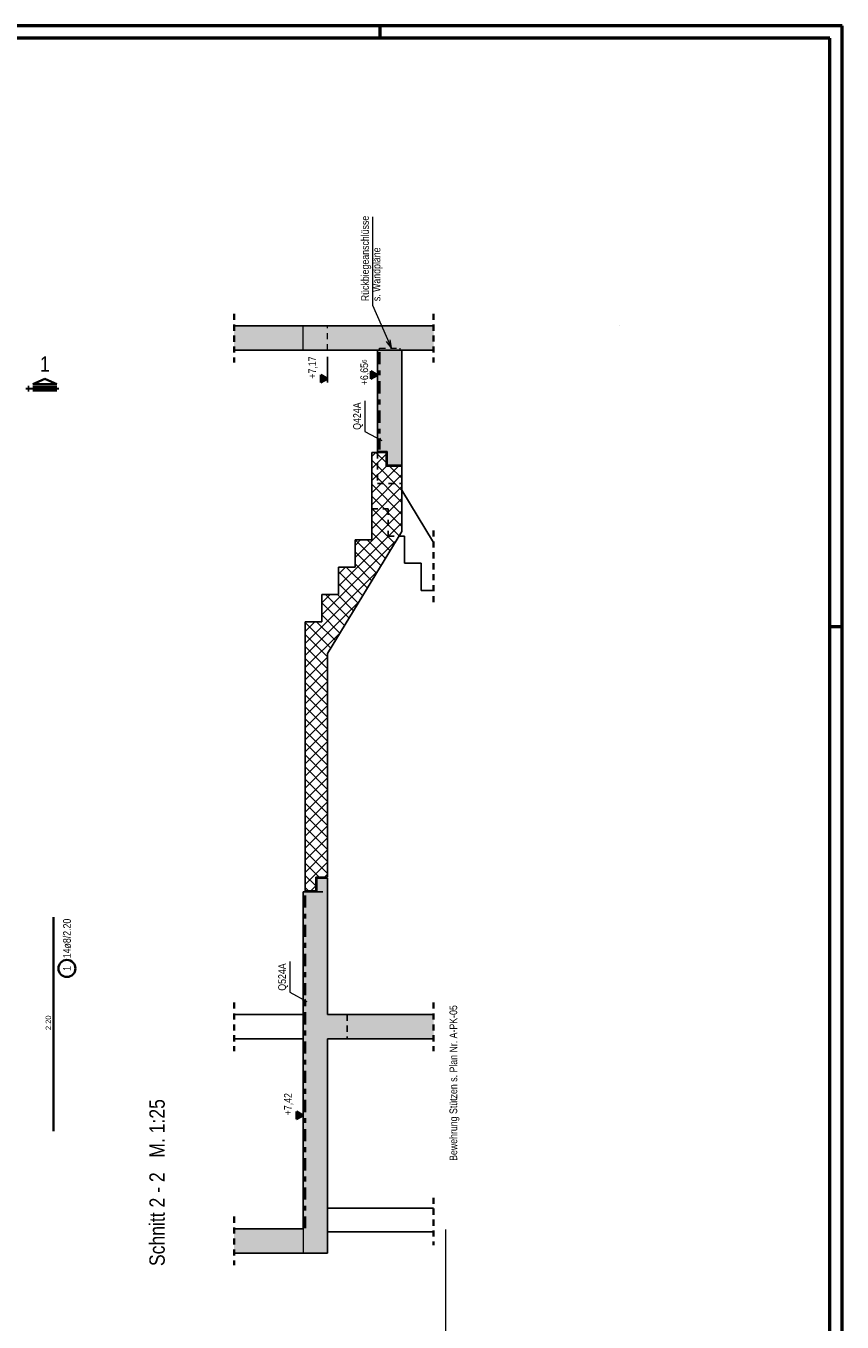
# Model space of a CAD drawing. Header units: millimetres. Extents: x 0 to 93, y 0 to 42.
# Tile 7 of 12: x 42.7 to 59.5, y 15.4 to 42. Entities that reach past the tile are written whole.
import ezdxf

# ---------------------------------------------------------------- set-up
doc = ezdxf.new("R2010")
doc.units = ezdxf.units.MM
doc.linetypes.add('DASHDOT', pattern=[1, 0.5, -0.25, 0, -0.25])
doc.linetypes.add('HIDDEN', pattern=[0.375, 0.25, -0.125])
doc.layers.add('Achsen', color=7, linetype='Continuous', lineweight=20)
doc.styles.add('Arial Narrow', font='ARIALN.TTF')
doc.linetypes.add('STRAKON_Linetype_13', pattern='A,30,[130,ltypeshp.shx,S=3.75,R=-30,X=0,Y=0],-3.75,[130,ltypeshp.shx,S=3.75,R=-30,X=0,Y=0]', length=33.75)

msp = doc.modelspace()

# ---------------------------------------------------------------- hatches: boundary and pattern name
at = {"lineweight": 13, "true_color": 0xd7ffd7}
for points in [[(48.374557, 35.386402), (48.374557, 35.886402), (46.951539, 35.886402), (46.951539, 35.386402)], [(48.374545, 35.386602), (48.874545, 35.386602), (48.874545, 35.886602), (48.374545, 35.886602)], [(48.874545, 35.386602), (51.053042, 35.386602), (51.053042, 35.886602), (48.874545, 35.886602)], [(50.102492, 33.026401), (50.402492, 33.026401), (50.402492, 35.386402), (49.902492, 35.386401), (49.902492, 33.306401), (50.102492, 33.306401)], [(48.374545, 16.832124), (48.874545, 16.832124), (48.874545, 24.536401), (48.654545, 24.536401), (48.654545, 24.256401), (48.374545, 24.256401)], [(48.874545, 21.231921), (51.053042, 21.231921), (51.053042, 21.731921), (48.874545, 21.731921)], [(48.374557, 16.831921), (48.374557, 17.331921), (46.951539, 17.331921), (46.951539, 16.831921)]]:
    msp.add_hatch(color=254, dxfattribs=at).paths.add_polyline_path(points)
at = {"lineweight": 13}
h = msp.add_hatch(dxfattribs=at)
h.set_pattern_fill('FT', color=6, scale=0.01, angle=45, style=0, pattern_type=2)
h.set_pattern_definition([(45, (0, 0), (-0.1237437, 0.1237437), []), (135, (0, 0), (-0.1237437, -0.1237437), [])])
h.paths.add_polyline_path([(48.874545, 29.155417), (50.402545, 31.657406), (50.402545, 33.006401), (50.078545, 33.006401), (50.078545, 33.286401), (49.782545, 33.286401), (49.782545, 31.486401), (49.440545, 31.486401), (49.440545, 30.926401), (49.098545, 30.926401), (49.098545, 30.366401), (48.756545, 30.366401), (48.756545, 29.806401), (48.414545, 29.806401), (48.414545, 24.276401), (48.630545, 24.276401), (48.630545, 24.556401), (48.874545, 24.556401)])

# ---------------------------------------------------------------- linework, layer by layer
at = {"color": 4, "linetype": 'Continuous', "lineweight": 50}
for p, q in [((59.45, 42.05), (0, 42.05)), ((59.45, 0), (59.45, 42.05)), ((59.2, 41.8), (1, 41.8)), ((59.2, 0.25), (59.2, 41.8))]:
    msp.add_line(p, q, dxfattribs=at)
at = {"color": 4, "linetype": 'Continuous', "lineweight": 50, "ltscale": 0.2}
for p, q in [((49.95, 42.05), (49.95, 41.8)), ((59.45, 29.7), (59.2, 29.7))]:
    msp.add_line(p, q, dxfattribs=at)
at = {"color": 2, "linetype": 'HIDDEN', "lineweight": 35, "ltscale": 0.5}
for p, q in [((46.951539, 36.136402), (46.951539, 35.136402)), ((51.053042, 36.136602), (51.053042, 35.136602)), ((51.053042, 31.682836), (51.053042, 30.196401)), ((46.951539, 21.981921), (46.951539, 20.981921)), ((51.053042, 21.981921), (51.053042, 20.981921)), ((51.053042, 17.969928), (51.053042, 16.992341)), ((46.951539, 17.581921), (46.951539, 16.581921))]:
    msp.add_line(p, q, dxfattribs=at)
at = {"color": 3, "linetype": 'Continuous', "lineweight": 25}
for p, q in [((46.951539, 35.886402), (48.374557, 35.886402)), ((48.374545, 35.886602), (48.874545, 35.886602)), ((48.374557, 35.886602), (48.374557, 35.886402)), ((48.874545, 35.886602), (51.053042, 35.886602)), ((46.951539, 35.386402), (48.374557, 35.386402)), ((48.374545, 35.386602), (48.874545, 35.386602)), ((48.374557, 35.386602), (48.374557, 35.386402)), ((48.874545, 35.386602), (51.053042, 35.386602)), ((49.902492, 35.386402), (50.402492, 35.386402)), ((49.902492, 35.386401), (49.902492, 33.306401)), ((50.402545, 35.386401), (50.402545, 33.026401)), ((49.901063, 33.528047), (49.969399, 33.571533)), ((49.902492, 33.306401), (49.902492, 33.286401)), ((49.902492, 33.306401), (50.102492, 33.306401)), ((50.102492, 33.306401), (50.102492, 33.026401)), ((49.782492, 33.286401), (50.078545, 33.286401)), ((49.782545, 33.286401), (49.782545, 31.486401)), ((50.078545, 33.286401), (50.078545, 33.006401)), ((50.078492, 33.006401), (50.402545, 33.006401)), ((50.102492, 33.026401), (50.402492, 33.026401)), ((50.402545, 33.026401), (50.402545, 33.006401)), ((50.402545, 33.006401), (50.402545, 31.657406)), ((50.402492, 32.510671), (51.053042, 31.432836)), ((48.874545, 29.155417), (50.402545, 31.657406)), ((49.440545, 31.486401), (49.440545, 30.926401)), ((49.440545, 31.486401), (49.782545, 31.486401)), ((50.346967, 31.566401), (50.458492, 31.566401)), ((50.458492, 31.566401), (50.458492, 31.006401)), ((49.098545, 30.926401), (49.098545, 30.366401)), ((49.098545, 30.926401), (49.440545, 30.926401)), ((50.458492, 31.006401), (50.796492, 31.006401)), ((50.796492, 31.006401), (50.796492, 30.446401)), ((48.756545, 30.366401), (48.756545, 29.806401)), ((48.756545, 30.366401), (49.098545, 30.366401)), ((50.796492, 30.446401), (51.053042, 30.446401)), ((48.414545, 29.806401), (48.414545, 24.276401)), ((48.414545, 29.806401), (48.756545, 29.806401)), ((48.874545, 29.155417), (48.874545, 24.556401)), ((48.630545, 24.556401), (48.630545, 24.276401)), ((48.630545, 24.556401), (48.874545, 24.556401)), ((48.654545, 24.536401), (48.654545, 24.256401)), ((48.654545, 24.536401), (48.874545, 24.536401)), ((48.874545, 24.536401), (48.874545, 21.731921)), ((48.374545, 24.256401), (48.654545, 24.256401)), ((48.374557, 24.256401), (48.374557, 17.331921)), ((48.414545, 24.276401), (48.630545, 24.276401)), ((48.360083, 22.001573), (48.428418, 22.045059)), ((46.951539, 21.731921), (48.374545, 21.731921)), ((48.874545, 21.731921), (51.053042, 21.731921)), ((46.951539, 21.231921), (48.374545, 21.231921)), ((48.874545, 21.231921), (48.874545, 16.832124)), ((48.874545, 21.231921), (51.053042, 21.231921)), ((51.053042, 17.752072), (48.874545, 17.752072)), ((46.951539, 17.331921), (48.374557, 17.331921)), ((51.053042, 17.272072), (48.874545, 17.272072)), ((46.951539, 16.831921), (48.374557, 16.831921)), ((48.374545, 16.832124), (48.874545, 16.832124)), ((48.374557, 16.832124), (48.374557, 16.831921))]:
    msp.add_line(p, q, dxfattribs=at)
at = {"color": 9, "linetype": 'HIDDEN', "lineweight": 0, "ltscale": 0.5}
msp.add_line((48.874557, 35.386414), (48.874545, 35.886614), dxfattribs=at)
at = {"color": 3, "linetype": 'Continuous', "lineweight": 25, "ltscale": 0.5}
msp.add_line((48.874557, 34.72125), (48.874557, 35.25045), dxfattribs=at)
at = {"color": 2, "linetype": 'DASHDOT', "lineweight": 35, "ltscale": 0.5}
for p, q in [((49.942492, 35.346401), (49.942492, 33.346401)), ((48.414557, 24.180496), (48.414557, 17.341131))]:
    msp.add_line(p, q, dxfattribs=at)
at = {"color": 2, "linetype": 'Continuous', "lineweight": 35}
for p, q in [((42.816653, 34.685138), (43.06415, 34.797637)), ((43.311653, 34.685138), (42.816653, 34.685138)), ((43.06415, 34.797637), (43.311653, 34.685138))]:
    msp.add_line(p, q, dxfattribs=at)
at = {"color": 2, "linetype": 'Continuous', "lineweight": 35, "ltscale": 0.5}
for p, q in [((48.874557, 34.8), (48.738162, 34.87875)), ((48.738162, 34.87875), (48.738162, 34.72125)), ((48.806359, 34.839375), (48.738162, 34.8)), ((48.738162, 34.72125), (48.874557, 34.8)), ((48.738162, 34.8), (48.806359, 34.760625)), ((48.806359, 34.760625), (48.806359, 34.839375)), ((43.240889, 19.338083), (43.240889, 23.738083))]:
    msp.add_line(p, q, dxfattribs=at)
at = {"color": 1, "linetype": 'Continuous', "lineweight": 70}
for p, q in [((42.711653, 34.580142), (42.711653, 34.610137)), ((42.711653, 34.610137), (42.741652, 34.610137)), ((42.741652, 34.580142), (42.711653, 34.580142)), ((42.741652, 34.610137), (42.741652, 34.580142)), ((42.816653, 34.580142), (42.816653, 34.610137)), ((42.816653, 34.610137), (43.311653, 34.610137)), ((43.311653, 34.580142), (42.816653, 34.580142)), ((43.311653, 34.610137), (43.311653, 34.580142))]:
    msp.add_line(p, q, dxfattribs=at)
at = {"color": 5, "linetype": 'Continuous', "lineweight": 18}
for p, q in [((49.639738, 34.347744), (49.639738, 33.717962)), ((49.639738, 33.717962), (49.991222, 33.529111)), ((48.098757, 22.821271), (48.098757, 22.191488)), ((48.098757, 22.191488), (48.450241, 22.002638))]:
    msp.add_line(p, q, dxfattribs=at)
at = {"color": 3, "linetype": 'HIDDEN', "lineweight": 25, "ltscale": 0.5}
for p, q in [((49.902492, 33.286401), (49.902492, 32.646402)), ((49.902492, 32.646402), (50.402492, 32.646402)), ((49.782545, 32.126401), (50.120492, 32.126401)), ((50.120492, 32.126401), (50.120492, 31.566401)), ((50.120492, 31.566401), (50.346967, 31.566401)), ((48.654545, 24.256401), (48.874545, 24.256401)), ((49.274545, 21.731921), (49.274545, 21.231921))]:
    msp.add_line(p, q, dxfattribs=at)
at = {"color": 9, "linetype": 'Continuous', "lineweight": 0}
msp.add_line((51.304747, 7.35), (51.304747, 17.315944), dxfattribs=at)
at = {"color": 2, "linetype": 'Continuous', "lineweight": 35, "ltscale": 0.5}
msp.add_circle((43.517624, 22.681042), 0.175, dxfattribs=at)
at = {"layer": 'Achsen', "color": 5, "linetype": 'Continuous', "lineweight": 18}
for p, q in [((49.800217, 38.123524), (49.800217, 36.309435)), ((49.800217, 36.309435), (50.179526, 35.44362)), ((50.179526, 35.44362), (50.08252, 35.564885)), ((50.156149, 35.597142), (50.179526, 35.44362))]:
    msp.add_line(p, q, dxfattribs=at)
at = {"layer": 'Achsen', "color": 9, "linetype": 'STRAKON_Linetype_13', "lineweight": 0, "ltscale": 0.01}
for p, q in [((48.374557, 35.386402), (48.374545, 35.886602)), ((48.374557, 17.331921), (48.374557, 16.831921))]:
    msp.add_line(p, q, dxfattribs=at)
at = {"layer": 'Achsen', "color": 6, "linetype": 'HIDDEN', "lineweight": 13, "ltscale": 0.5}
for p, q in [((49.942492, 35.386402), (49.942492, 35.426402)), ((49.942492, 35.426402), (50.362492, 35.426402)), ((50.362492, 35.426402), (50.362492, 35.386402))]:
    msp.add_line(p, q, dxfattribs=at)
at = {"layer": 'Achsen', "color": 3, "linetype": 'Continuous', "lineweight": 25, "ltscale": 0.5}
for p, q in [((49.902492, 34.797018), (49.902492, 35.400637)), ((48.374557, 19.582899), (48.374557, 20.112099))]:
    msp.add_line(p, q, dxfattribs=at)
at = {"layer": 'Achsen', "color": 2, "linetype": 'Continuous', "lineweight": 35, "ltscale": 0.5}
for p, q in [((49.902492, 34.875768), (49.766097, 34.954518)), ((49.766097, 34.954518), (49.766097, 34.797018)), ((49.834294, 34.915143), (49.766097, 34.875768)), ((49.834294, 34.836393), (49.834294, 34.915143)), ((49.766097, 34.797018), (49.902492, 34.875768)), ((49.766097, 34.875768), (49.834294, 34.836393)), ((48.374557, 19.661649), (48.238162, 19.740399)), ((48.238162, 19.740399), (48.238162, 19.582899)), ((48.306359, 19.701024), (48.238162, 19.661649)), ((48.238162, 19.582899), (48.374557, 19.661649)), ((48.238162, 19.661649), (48.306359, 19.622274)), ((48.306359, 19.622274), (48.306359, 19.701024))]:
    msp.add_line(p, q, dxfattribs=at)
at = {"layer": 'Achsen', "color": 9, "linetype": 'Continuous', "lineweight": 0}
msp.add_circle((54.874545, 35.886602), 0.00222, dxfattribs=at)

# ---------------------------------------------------------------- texts
at = {"color": 2, "lineweight": 35, "style": 'Arial Narrow'}
for s, p in [('Q424A', (49.558997, 33.750258)), ('Q524A', (48.018016, 22.223785)), ('Bewehrung Stützen s. Plan Nr. A-PK-05', (51.538376, 18.727006))]:
    msp.add_text(s, height=0.1575, rotation=90, dxfattribs=at).set_placement(p)
at = {"color": 2, "lineweight": 35, "char_height": 0.1575, "attachment_point": 1, "rotation": 90, "line_spacing_factor": 0.9, "style": 'Arial Narrow'}
for s, insert in [(' +7,17', (48.480807, 34.751175)), ('14ø8/2.20', (43.438874, 22.891042)), ('1', (43.438874, 22.631429))]:
    msp.add_mtext(s, dxfattribs=dict(at, insert=insert))
at = {"color": 3, "lineweight": 25, "insert": (43.078389, 21.414333), "char_height": 0.1125, "attachment_point": 1, "rotation": 90, "line_spacing_factor": 0.9, "style": 'Arial Narrow'}
msp.add_mtext('2.20', dxfattribs=at)
at = {"layer": 'Achsen', "color": 1, "lineweight": 70, "style": 'Arial Narrow'}
msp.add_text('1', height=0.315, dxfattribs=at).set_placement((42.965146, 34.947928))
msp.add_text('Schnitt 2 - 2   M. 1:25', height=0.315, rotation=90, dxfattribs=at).set_placement((45.52708, 16.565751))
at = {"layer": 'Achsen', "color": 2, "lineweight": 35, "char_height": 0.1575, "rotation": 90, "line_spacing_factor": 0.9, "style": 'Arial Narrow'}
for s, insert, attachment_point in [('Rückbiegeanschlüsse{\\P}s. Wandpläne', (50.007553, 36.393641), 7), (' +6,65{\\A1;\\H.6x;\\S6;}', (49.549482, 34.616156), 1), (' +7,42', (47.980807, 19.612824), 1)]:
    msp.add_mtext(s, dxfattribs=dict(at, insert=insert, attachment_point=attachment_point))

doc.saveas('drawing.dxf')
